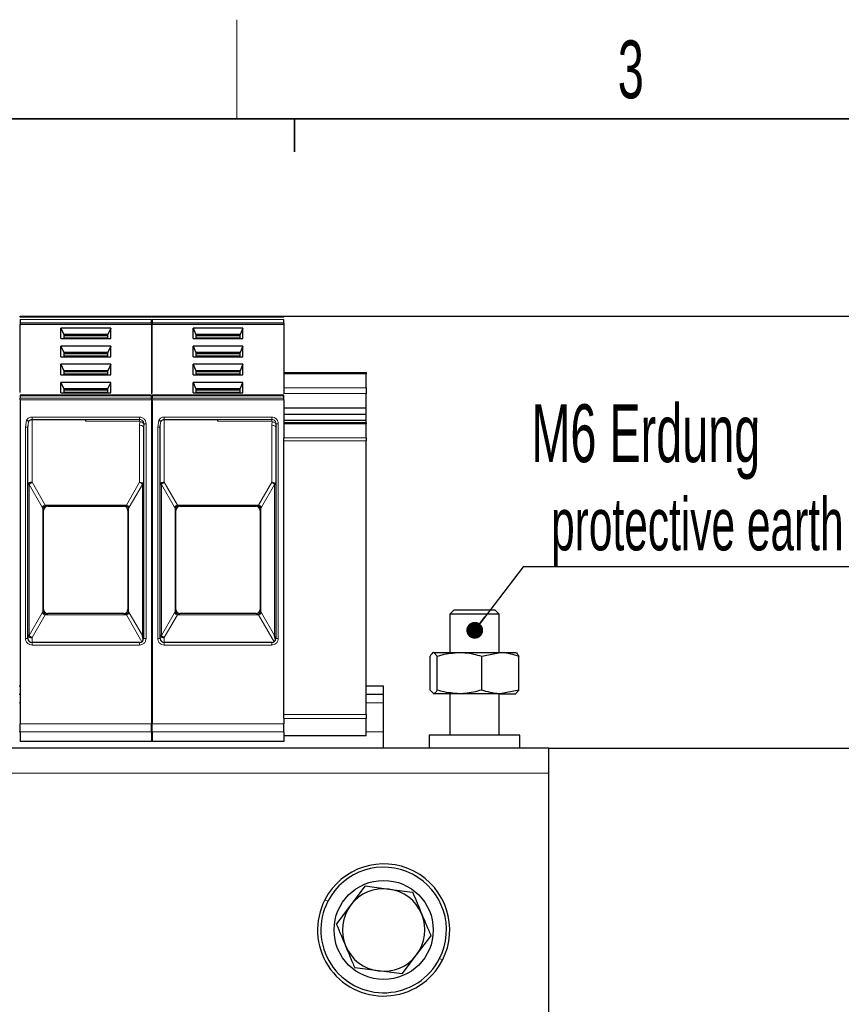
# Model space of a CAD drawing. Header units: millimetres. Extents: x 5 to 418, y 2 to 292.
# Tile 14 of 39: x 108 to 158, y 229 to 288. Entities that reach past the tile are written whole.
import ezdxf

# ---------------------------------------------------------------- set-up
doc = ezdxf.new("R2010")
doc.units = ezdxf.units.MM
doc.layers.add('SLD-0', color=7, linetype='Continuous')
doc.styles.add('SLDTEXTSTYLE0', font='TXT', dxfattribs={"width": 0.605})
doc.dimstyles.new('SLDDIMSTYLE0', dxfattribs={"dimtxt": 3.5, "dimasz": 3.302, "dimexe": 0, "dimexo": 0.0625, "dimgap": 0.875, "dimtad": 1, "dimlfac": 2, "dimrnd": 1e-09, "dimzin": 12, "dimdsep": 46, "dimtxsty": 'SLDTEXTSTYLE0', "dimsah": 1, "dimcen": 0.09, "dimadec": 0, "dimazin": 3, "dimtfac": 1, "dimtofl": 0, "dimtmove": 0, "dimatfit": 3, "dimfxl": 1, "dimfrac": 2, "dimtolj": 1, "dimtzin": 12, "dimarcsym": 0})

# ---------------------------------------------------------------- blocks, each defined once
blk = doc.blocks.new('_D')
at = {"layer": 'SLD-0'}
for p, q in [((124.344, 270.543), (172.514, 270.543)), ((171.514, 270.543), (171.514, 161.193)), ((155.144, 161.193), (172.514, 161.193))]:
    blk.add_line(p, q, dxfattribs=at)
for points in [[(171.514, 270.543), (171.006, 267.241), (172.022, 267.241)], [(171.514, 161.193), (172.022, 164.495), (171.006, 164.495)]]:
    blk.add_solid(points, dxfattribs=at)
at = {"layer": 'SLD-0', "insert": (167.002, 209.852), "char_height": 3.5, "attachment_point": 1, "rotation": 90, "style": 'SLDTEXTSTYLE0'}
blk.add_mtext('218,7', dxfattribs=at)
blk = doc.blocks.new('_D_1')
at = {"layer": 'SLD-0'}
for p, q in [((140.394, 244.393), (164.062, 244.393)), ((163.062, 161.193), (163.062, 244.393)), ((155.144, 161.193), (164.062, 161.193))]:
    blk.add_line(p, q, dxfattribs=at)
for points in [[(163.062, 244.393), (162.554, 241.091), (163.57, 241.091)], [(163.062, 161.193), (163.57, 164.495), (162.554, 164.495)]]:
    blk.add_solid(points, dxfattribs=at)
at = {"layer": 'SLD-0', "insert": (158.55, 196.777), "char_height": 3.5, "attachment_point": 1, "rotation": 90, "style": 'SLDTEXTSTYLE0'}
blk.add_mtext('166,4', dxfattribs=at)
blk = doc.blocks.new('SW_NOTE_0_15')
at = {"layer": 'SLD-0', "color": 0}
blk.add_line((30.234, 0), (0, 0), dxfattribs=at)
at = {"layer": 'SLD-0', "color": 0, "attachment_point": 1, "style": 'SLDTEXTSTYLE0'}
for s, insert, char_height in [('M6 Erdung', (0.498, 9.843), 3.5), ('protective earth', (1.688, 4.178), 3.175)]:
    blk.add_mtext(s, dxfattribs=dict(at, insert=insert, char_height=char_height))
blk = doc.blocks.new('_Dot')
at = {"color": 0, "linetype": 'ByBlock', "lineweight": -2}
blk.add_line((-0.5, 0), (-1, 0), dxfattribs=at)
at = {"color": 0, "linetype": 'ByBlock', "const_width": 0.5}
blk.add_lwpolyline([(-0.25, 0, 1), (0.25, 0, 1)], format="xyb", close=True, dxfattribs=at)

msp = doc.modelspace()

# ---------------------------------------------------------------- linework, layer by layer
at = {"color": 7, "linetype": 'Continuous', "lineweight": 25}
for p, q in [((108.3944, 270.5428), (116.3444, 270.5428)), ((108.3944, 270.1464), (108.3944, 270.0757)), ((108.3944, 270.0757), (116.3444, 270.0757)), ((108.3944, 265.9293), (108.3944, 270.0757)), ((116.3444, 270.1464), (116.3444, 270.0757)), ((116.3444, 270.0757), (116.3444, 265.854)), ((116.3944, 270.5428), (124.3444, 270.5428)), ((116.3944, 270.1464), (116.3944, 270.0757)), ((116.3944, 270.0757), (124.3444, 270.0757)), ((116.3944, 265.937), (116.3944, 270.0757)), ((124.3444, 270.1464), (124.3444, 270.0757)), ((124.3444, 270.0757), (124.3444, 265.854)), ((113.8817, 269.8281), (110.857, 269.8281)), ((110.857, 269.1919), (110.857, 269.8281)), ((110.857, 269.8281), (111.0319, 269.4393)), ((111.0319, 269.4393), (111.0319, 269.1919)), ((113.7069, 269.4393), (111.0319, 269.4393)), ((113.8817, 269.8281), (113.7069, 269.4393)), ((113.7069, 269.1919), (113.7069, 269.4393)), ((113.8817, 269.1919), (113.8817, 269.8281)), ((121.8817, 269.8281), (118.857, 269.8281)), ((118.857, 269.1919), (118.857, 269.8281)), ((118.857, 269.8281), (119.0319, 269.4393)), ((119.0319, 269.4393), (119.0319, 269.1919)), ((121.7069, 269.4393), (119.0319, 269.4393)), ((121.8817, 269.8281), (121.7069, 269.4393)), ((121.7069, 269.1919), (121.7069, 269.4393)), ((121.8817, 269.1919), (121.8817, 269.8281)), ((110.857, 269.1919), (113.8817, 269.1919)), ((113.7069, 269.3686), (111.0319, 269.3686)), ((118.857, 269.1919), (121.8817, 269.1919)), ((121.7069, 269.3686), (119.0319, 269.3686)), ((113.8817, 268.7321), (110.857, 268.7321)), ((110.857, 268.0959), (110.857, 268.7321)), ((110.857, 268.7321), (111.0319, 268.3433)), ((111.0319, 268.3433), (111.0319, 268.0959)), ((113.7069, 268.3433), (111.0319, 268.3433)), ((113.7069, 268.2726), (111.0319, 268.2726)), ((113.8817, 268.7321), (113.7069, 268.3433)), ((113.7069, 268.0959), (113.7069, 268.3433)), ((113.8817, 268.0959), (113.8817, 268.7321)), ((121.8817, 268.7321), (118.857, 268.7321)), ((118.857, 268.0959), (118.857, 268.7321)), ((118.857, 268.7321), (119.0319, 268.3433)), ((119.0319, 268.3433), (119.0319, 268.0959)), ((121.7069, 268.3433), (119.0319, 268.3433)), ((121.7069, 268.2726), (119.0319, 268.2726)), ((121.8817, 268.7321), (121.7069, 268.3433)), ((121.7069, 268.0959), (121.7069, 268.3433)), ((121.8817, 268.0959), (121.8817, 268.7321)), ((110.857, 268.0959), (113.8817, 268.0959)), ((118.857, 268.0959), (121.8817, 268.0959)), ((113.8817, 267.6361), (110.857, 267.6361)), ((110.857, 266.9999), (110.857, 267.6361)), ((110.857, 267.6361), (111.0319, 267.2473)), ((111.0319, 267.2473), (111.0319, 266.9999)), ((113.7069, 267.2473), (111.0319, 267.2473)), ((113.7069, 267.1766), (111.0319, 267.1766)), ((113.8817, 267.6361), (113.7069, 267.2473)), ((113.7069, 266.9999), (113.7069, 267.2473)), ((113.8817, 266.9999), (113.8817, 267.6361)), ((121.8817, 267.6361), (118.857, 267.6361)), ((118.857, 266.9999), (118.857, 267.6361)), ((118.857, 267.6361), (119.0319, 267.2473)), ((119.0319, 267.2473), (119.0319, 266.9999)), ((121.7069, 267.2473), (119.0319, 267.2473)), ((121.7069, 267.1766), (119.0319, 267.1766)), ((121.8817, 267.6361), (121.7069, 267.2473)), ((121.7069, 266.9999), (121.7069, 267.2473)), ((121.8817, 266.9999), (121.8817, 267.6361)), ((124.3444, 267.1428), (129.3444, 267.1428)), ((129.3444, 267.1428), (129.3444, 267.0695)), ((129.3444, 266.2195), (129.3444, 267.0695)), ((110.857, 266.9999), (113.8817, 266.9999)), ((113.8817, 266.5401), (110.857, 266.5401)), ((110.857, 265.9039), (110.857, 266.5401)), ((110.857, 266.5401), (111.0319, 266.1513)), ((113.7069, 266.1513), (113.8817, 266.5401)), ((113.8817, 265.9039), (113.8817, 266.5401)), ((118.857, 266.9999), (121.8817, 266.9999)), ((121.8817, 266.5401), (118.857, 266.5401)), ((118.857, 265.9039), (118.857, 266.5401)), ((118.857, 266.5401), (119.0319, 266.1513)), ((121.7069, 266.1513), (121.8817, 266.5401)), ((121.8817, 265.9039), (121.8817, 266.5401)), ((110.857, 265.9039), (113.8817, 265.9039)), ((111.0319, 266.1513), (111.0319, 265.9039)), ((113.7069, 266.1513), (111.0319, 266.1513)), ((113.7069, 266.0805), (111.0319, 266.0805)), ((113.7069, 265.9039), (113.7069, 266.1513)), ((118.857, 265.9039), (121.8817, 265.9039)), ((119.0319, 266.1513), (119.0319, 265.9039)), ((121.7069, 266.1513), (119.0319, 266.1513)), ((121.7069, 266.0805), (119.0319, 266.0805)), ((121.7069, 265.9039), (121.7069, 266.1513)), ((129.3444, 266.2195), (129.3444, 265.866)), ((129.3444, 264.9821), (129.3444, 265.866)), ((116.3463, 265.7709), (108.3924, 265.7709)), ((108.3944, 265.727), (108.3944, 265.5867)), ((108.3944, 265.4806), (108.3944, 245.8735)), ((116.3444, 265.5867), (116.3444, 265.727)), ((116.3444, 265.4806), (116.3444, 245.8735)), ((124.3463, 265.7709), (116.3924, 265.7709)), ((116.3944, 265.727), (116.3944, 265.5867)), ((116.3944, 265.4806), (116.3944, 245.8735)), ((124.3444, 265.5867), (124.3444, 265.727)), ((124.3444, 265.4806), (124.3444, 263.1775)), ((129.3444, 264.9821), (124.3444, 264.9821)), ((129.3444, 264.5932), (129.3444, 264.9821)), ((109.1194, 264.2928), (112.3694, 264.2928)), ((117.1194, 264.2928), (120.3694, 264.2928)), ((129.3444, 264.5932), (124.3444, 264.5932)), ((129.3444, 264.2396), (124.3444, 264.2396)), ((129.3444, 264.1007), (124.3444, 264.1007)), ((129.3444, 264.2396), (129.3444, 264.5932)), ((129.3444, 264.1007), (129.3444, 264.2396)), ((129.3444, 264.1007), (129.3444, 264.0275)), ((108.8669, 263.823), (108.8717, 263.9252)), ((108.8694, 263.8254), (108.8789, 263.9245)), ((108.8694, 251.0428), (108.8694, 263.8254)), ((115.8518, 263.8715), (115.8658, 263.8715)), ((115.8769, 264.0428), (115.8694, 263.8255)), ((115.8694, 263.8255), (115.8694, 251.0428)), ((116.8669, 263.823), (116.8717, 263.9252)), ((116.8694, 263.8254), (116.8789, 263.9245)), ((116.8694, 251.0428), (116.8694, 263.8254)), ((123.8518, 263.8715), (123.8658, 263.8715)), ((123.8769, 264.0428), (123.8694, 263.8255)), ((123.8694, 263.8255), (123.8694, 251.0428)), ((129.3444, 263.1775), (129.3444, 264.0275)), ((124.3444, 263.0007), (124.3444, 263.1775)), ((124.3444, 246.4399), (124.3444, 263.0007)), ((129.3444, 263.1775), (129.3444, 263.0007)), ((129.3444, 246.4399), (129.3444, 263.0007)), ((109.8194, 252.792), (109.8194, 258.7935)), ((109.8194, 258.7935), (109.8194, 258.7928)), ((110.0694, 259.0428), (114.6694, 259.0428)), ((114.9194, 258.7935), (114.9194, 252.792)), ((114.9194, 258.7935), (114.9194, 258.7928)), ((117.8194, 252.792), (117.8194, 258.7935)), ((117.8194, 258.7935), (117.8194, 258.7928)), ((118.0694, 259.0428), (122.6694, 259.0428)), ((122.9194, 258.7935), (122.9194, 252.792)), ((122.9194, 258.7935), (122.9194, 258.7928)), ((109.8194, 252.7928), (109.8194, 252.792)), ((114.9194, 252.7928), (114.9194, 252.792)), ((117.8194, 252.7928), (117.8194, 252.792)), ((122.9194, 252.7928), (122.9194, 252.792)), ((134.6444, 252.7578), (134.3944, 252.5078)), ((137.1444, 252.7578), (134.6444, 252.7578)), ((137.3944, 252.5078), (137.1444, 252.7578)), ((114.6694, 252.5428), (110.0694, 252.5428)), ((122.6694, 252.5428), (118.0694, 252.5428)), ((134.3944, 252.5078), (134.3944, 250.1928)), ((137.3944, 252.5078), (134.3944, 252.5078)), ((137.3944, 250.1928), (137.3944, 252.5078)), ((115.8506, 250.9477), (115.7961, 251.218)), ((123.8506, 250.9477), (123.7961, 251.218)), ((115.6194, 250.7928), (109.1194, 250.7928)), ((123.6194, 250.7928), (117.1194, 250.7928)), ((133.2064, 247.9161), (133.2064, 249.9695)), ((133.6386, 249.9695), (133.4225, 250.1928)), ((133.4225, 250.1928), (134.9826, 250.1928)), ((133.6386, 247.9161), (133.6386, 249.9695)), ((134.9826, 250.1928), (137.4544, 250.1928)), ((136.3265, 249.9695), (137.4544, 250.1928)), ((136.3265, 247.9161), (136.3265, 249.9695)), ((137.4544, 250.1928), (138.3939, 250.1928)), ((138.5823, 247.9161), (138.5823, 249.9695)), ((108.3944, 248.1428), (108.3444, 248.1428)), ((116.3944, 248.1428), (116.3444, 248.1428)), ((130.3944, 248.1428), (129.3444, 248.1428)), ((130.3944, 247.6428), (130.3944, 248.1428)), ((108.3944, 247.6428), (108.3444, 247.6428)), ((116.3944, 247.6428), (116.3444, 247.6428)), ((130.3944, 247.6428), (129.3444, 247.6428)), ((130.3944, 247.1428), (130.3944, 247.6428)), ((133.2064, 247.9161), (133.4225, 247.6928)), ((134.9826, 247.6928), (133.4225, 247.6928)), ((134.3944, 247.6928), (134.3944, 245.1928)), ((137.4544, 247.6928), (134.9826, 247.6928)), ((137.3944, 245.1928), (137.3944, 247.6928)), ((138.5823, 247.9161), (137.4544, 247.6928)), ((137.4544, 247.6928), (138.3939, 247.6928)), ((138.5823, 247.9161), (138.3662, 247.6928)), ((130.3944, 245.3928), (130.3944, 247.1428)), ((124.3444, 246.2234), (124.3444, 246.4399)), ((124.3444, 246.2234), (124.3444, 245.8735)), ((129.3444, 246.4399), (129.3444, 246.1984)), ((129.3444, 245.1513), (129.3444, 246.1984)), ((108.3944, 245.3811), (108.3944, 244.7928)), ((116.3444, 245.3811), (116.3444, 244.7928)), ((116.3944, 245.3811), (116.3944, 244.7928)), ((124.3444, 245.3811), (124.3444, 244.7928)), ((129.3444, 245.1428), (124.3444, 245.1428)), ((129.3444, 245.1513), (129.3444, 245.1428)), ((130.3944, 244.3928), (130.3944, 245.3928)), ((133.1444, 245.1928), (133.1444, 244.3928)), ((138.6444, 245.1928), (133.1444, 245.1928)), ((138.6444, 244.3928), (138.6444, 245.1928)), ((140.3944, 244.3928), (60.3944, 244.3928)), ((116.3444, 244.7928), (108.3944, 244.7928)), ((124.3444, 244.7928), (116.3944, 244.7928)), ((140.3944, 242.8928), (140.3944, 244.3928)), ((140.3944, 228.3928), (140.3944, 242.8928)), ((129.2785, 236.0551), (128.4046, 234.9063)), ((129.2785, 236.0551), (130.7103, 235.8727)), ((130.7103, 235.8727), (132.1421, 235.6903)), ((128.4046, 234.9063), (127.5307, 233.7576)), ((132.3841, 231.8792), (133.258, 233.028)), ((131.5102, 230.7304), (132.3841, 231.8792)), ((130.0784, 230.9128), (128.6466, 231.0952)), ((131.5102, 230.7304), (130.0784, 230.9128))]:
    msp.add_line(p, q, dxfattribs=at)
at = {"color": 7, "linetype": 'Continuous', "lineweight": 18}
for p, q in [((108.3944, 270.4988), (116.3444, 270.4988)), ((116.3444, 270.3585), (108.3944, 270.3585)), ((108.3944, 270.1464), (116.3444, 270.1464)), ((116.3944, 270.4988), (124.3444, 270.4988)), ((124.3444, 270.3585), (116.3944, 270.3585)), ((116.3944, 270.1464), (124.3444, 270.1464)), ((113.7069, 269.2449), (111.0319, 269.2449)), ((121.7069, 269.2449), (119.0319, 269.2449)), ((113.7069, 268.1488), (111.0319, 268.1488)), ((121.7069, 268.1488), (119.0319, 268.1488)), ((113.7069, 267.0528), (111.0319, 267.0528)), ((121.7069, 267.0528), (119.0319, 267.0528)), ((129.3444, 267.0695), (124.3444, 267.0695)), ((113.7069, 265.9568), (111.0319, 265.9568)), ((121.7069, 265.9568), (119.0319, 265.9568)), ((124.3444, 266.2195), (129.3444, 266.2195)), ((129.3444, 265.866), (124.3444, 265.866)), ((116.3444, 265.727), (108.3944, 265.727)), ((116.3444, 265.5867), (108.3944, 265.5867)), ((116.3444, 265.4806), (108.3944, 265.4806)), ((124.3444, 265.727), (116.3944, 265.727)), ((124.3444, 265.5867), (116.3944, 265.5867)), ((124.3444, 265.4806), (116.3944, 265.4806)), ((108.7194, 263.8255), (108.7838, 264.2605)), ((108.8789, 263.9245), (108.9054, 264.2007)), ((109.1194, 264.4428), (112.3694, 264.4428)), ((109.1194, 264.4428), (109.1194, 264.2928)), ((109.1194, 264.2928), (109.1194, 260.4926)), ((112.3694, 264.4428), (115.6194, 264.4428)), ((112.3694, 264.3022), (115.6194, 264.3023)), ((115.6194, 264.1931), (112.3694, 264.1931)), ((115.6395, 264.1678), (115.6194, 263.9505)), ((116.7194, 263.8255), (116.7838, 264.2605)), ((116.8789, 263.9245), (116.9054, 264.2007)), ((117.1194, 264.4428), (120.3694, 264.4428)), ((117.1194, 264.4428), (117.1194, 264.2928)), ((117.1194, 264.2928), (117.1194, 260.4926)), ((120.3694, 264.4428), (123.6194, 264.4428)), ((120.3694, 264.3022), (123.6194, 264.3023)), ((123.6194, 264.1931), (120.3694, 264.1931)), ((123.6395, 264.1678), (123.6194, 263.9505)), ((108.7194, 251.0428), (108.7194, 263.8255)), ((115.6194, 260.4926), (115.6194, 263.9505)), ((116.0194, 264.0428), (115.8769, 264.0428)), ((116.0194, 264.0428), (116.0194, 251.0428)), ((116.7194, 251.0428), (116.7194, 263.8255)), ((123.6194, 260.4926), (123.6194, 263.9505)), ((124.0194, 264.0428), (123.8769, 264.0428)), ((124.0194, 264.0428), (124.0194, 251.0428)), ((129.3444, 264.0275), (124.3444, 264.0275)), ((124.3444, 263.1775), (129.3444, 263.1775)), ((129.3444, 263.0007), (124.3444, 263.0007)), ((109.1194, 260.4926), (109.9131, 259.1178)), ((115.6194, 260.4926), (114.8256, 259.1178)), ((117.1194, 260.4926), (117.9131, 259.1178)), ((123.6194, 260.4926), (122.8256, 259.1178)), ((108.9426, 260.3676), (108.9426, 251.218)), ((109.7363, 258.9928), (108.9426, 260.3676)), ((115.0024, 258.9928), (115.7961, 260.3676)), ((115.7961, 260.3676), (115.8694, 260.3676)), ((115.7961, 251.218), (115.7961, 260.3676)), ((116.9426, 260.3676), (116.9426, 251.218)), ((117.7363, 258.9928), (116.9426, 260.3676)), ((123.0024, 258.9928), (123.7961, 260.3676)), ((123.7961, 260.3676), (123.8694, 260.3676)), ((123.7961, 251.218), (123.7961, 260.3676)), ((109.7363, 258.9928), (109.7754, 258.9367)), ((109.7754, 258.9367), (109.7754, 252.6488)), ((114.8256, 259.1178), (109.9131, 259.1178)), ((109.9131, 259.1178), (109.9522, 259.0968)), ((110.0694, 259.0431), (110.0694, 259.0428)), ((114.6694, 259.0428), (114.6694, 259.0431)), ((114.7865, 259.0968), (114.8256, 259.1178)), ((114.9633, 258.9367), (115.0024, 258.9928)), ((114.9633, 252.6488), (114.9633, 258.9367)), ((117.7363, 258.9928), (117.7754, 258.9367)), ((117.7754, 258.9367), (117.7754, 252.6488)), ((122.8256, 259.1178), (117.9131, 259.1178)), ((117.9131, 259.1178), (117.9522, 259.0968)), ((118.0694, 259.0431), (118.0694, 259.0428)), ((122.6694, 259.0428), (122.6694, 259.0431)), ((122.7865, 259.0968), (122.8256, 259.1178)), ((122.9633, 258.9367), (123.0024, 258.9928)), ((122.9633, 252.6488), (122.9633, 258.9367)), ((108.9426, 251.218), (109.7363, 252.5928)), ((109.9131, 252.4678), (109.1194, 251.093)), ((109.7754, 252.6488), (109.7363, 252.5928)), ((109.9522, 252.4888), (109.9131, 252.4678)), ((109.9131, 252.4678), (114.8256, 252.4678)), ((110.0694, 252.5428), (110.0694, 252.5425)), ((114.6694, 252.5425), (114.6694, 252.5428)), ((114.8256, 252.4678), (114.7865, 252.4888)), ((114.8256, 252.4678), (115.7655, 250.8399)), ((115.0024, 252.5928), (114.9633, 252.6488)), ((115.0024, 252.5928), (115.7961, 251.218)), ((116.9426, 251.218), (117.7363, 252.5928)), ((117.9131, 252.4678), (117.1194, 251.093)), ((117.7754, 252.6488), (117.7363, 252.5928)), ((117.9522, 252.4888), (117.9131, 252.4678)), ((117.9131, 252.4678), (122.8256, 252.4678)), ((118.0694, 252.5428), (118.0694, 252.5425)), ((122.6694, 252.5425), (122.6694, 252.5428)), ((122.8256, 252.4678), (122.7865, 252.4888)), ((122.8256, 252.4678), (123.7655, 250.8399)), ((123.0024, 252.5928), (122.9633, 252.6488)), ((123.0024, 252.5928), (123.7961, 251.218)), ((108.7194, 251.0428), (108.8694, 251.0428)), ((109.1194, 251.093), (109.1194, 250.7928)), ((116.0194, 251.0428), (115.8694, 251.0428)), ((116.7194, 251.0428), (116.8694, 251.0428)), ((117.1194, 251.093), (117.1194, 250.7928)), ((124.0194, 251.0428), (123.8694, 251.0428)), ((109.1194, 250.6428), (109.1194, 250.7928)), ((112.3694, 250.6428), (109.1194, 250.6428)), ((115.6194, 250.6428), (112.3694, 250.6428)), ((115.6194, 250.6428), (115.6194, 250.7928)), ((117.1194, 250.6428), (117.1194, 250.7928)), ((120.3694, 250.6428), (117.1194, 250.6428)), ((123.6194, 250.6428), (120.3694, 250.6428)), ((123.6194, 250.6428), (123.6194, 250.7928)), ((108.3944, 247.1428), (108.3444, 247.1428)), ((116.3944, 247.1428), (116.3444, 247.1428)), ((130.3944, 247.1428), (129.3444, 247.1428)), ((124.3444, 246.4399), (129.3444, 246.4399)), ((129.3444, 246.1984), (124.3444, 246.1984)), ((108.3944, 245.8735), (116.3444, 245.8735)), ((116.3944, 245.8735), (124.3444, 245.8735)), ((108.3944, 245.3928), (108.3444, 245.3928)), ((108.3944, 245.3811), (116.3444, 245.3811)), ((116.3944, 245.3928), (116.3444, 245.3928)), ((116.3944, 245.3811), (124.3444, 245.3811)), ((124.3444, 245.1513), (129.3444, 245.1513)), ((130.3944, 245.3928), (129.3444, 245.3928)), ((140.3944, 242.8928), (60.3944, 242.8928)), ((127.0141, 235.1288), (126.8362, 235.2202)), ((133.7746, 231.6567), (133.9525, 231.5653))]:
    msp.add_line(p, q, dxfattribs=at)
at = {"color": 7, "linetype": 'Continuous', "lineweight": 18, "flags": 128}
for points in [[(115.6194, 264.4428), (115.6194, 264.4201), (115.6194, 264.398), (115.6194, 264.3769), (115.6194, 264.3573), (115.6194, 264.3397), (115.6194, 264.3244), (115.6194, 264.3118), (115.6194, 264.3023)], [(123.6194, 264.4428), (123.6194, 264.4201), (123.6194, 264.398), (123.6194, 264.3769), (123.6194, 264.3573), (123.6194, 264.3397), (123.6194, 264.3244), (123.6194, 264.3118), (123.6194, 264.3023)], [(115.6194, 263.9505), (115.6681, 263.9481), (115.715, 263.941), (115.7582, 263.9295), (115.7961, 263.9139), (115.8272, 263.895), (115.8503, 263.8734), (115.8645, 263.8499), (115.8694, 263.8255)], [(123.6194, 263.9505), (123.6681, 263.9481), (123.715, 263.941), (123.7582, 263.9295), (123.7961, 263.9139), (123.8272, 263.895), (123.8503, 263.8734), (123.8645, 263.8499), (123.8694, 263.8255)]]:
    msp.add_lwpolyline(points, dxfattribs=at)
at = {"color": 7, "linetype": 'Continuous', "lineweight": 25}
msp.add_circle((130.3944, 233.3928), 3, dxfattribs=at)
for centre, radius, start, end in [((109.1194, 264.0428), 0.25, 90, 119.659658), ((117.1194, 264.0428), 0.25, 90, 119.659658), ((110.0694, 258.7928), 0.25, 90, 180), ((114.6694, 258.7928), 0.25, 360, 90), ((118.0694, 258.7928), 0.25, 90, 180), ((122.6694, 258.7928), 0.25, 360, 90), ((110.0694, 252.7928), 0.25, 180, 270), ((114.6694, 252.7928), 0.25, 270, 0), ((118.0694, 252.7928), 0.25, 180, 270), ((122.6694, 252.7928), 0.25, 270, 0), ((109.1194, 251.0428), 0.25, 180, 270), ((115.6194, 251.0428), 0.25, 270, 0), ((117.1194, 251.0428), 0.25, 180, 270), ((123.6194, 251.0428), 0.25, 270, 0), ((130.3944, 233.3928), 4, 332.815306, 152.815306), ((130.3944, 233.3928), 3.8, 332.815306, 152.815306), ((130.3944, 233.3928), 2.5, 82.740419, 142.740419), ((130.3944, 233.3928), 2.5, 22.740419, 82.740419), ((130.3944, 233.3928), 4, 152.815306, 332.815306), ((130.3944, 233.3928), 3.8, 152.815306, 332.815306), ((130.3944, 233.3928), 2.5, 142.740419, 202.740419), ((130.3944, 233.3928), 2.5, 322.740419, 22.740419), ((130.3944, 233.3928), 2.5, 202.740419, 262.740419), ((130.3944, 233.3928), 2.5, 262.740419, 322.740419)]:
    msp.add_arc(centre, radius, start, end, dxfattribs=at)
at = {"color": 7, "linetype": 'Continuous', "lineweight": 18}
for centre, radius, start, end in [((110.1104, 258.6513), 0.5065, 112.922379, 137.606396), ((110.0691, 258.7933), 0.2498, 89.946342, 179.946241), ((114.6283, 258.6513), 0.5065, 42.393604, 67.077616), ((118.1104, 258.6513), 0.5065, 112.922379, 137.606396), ((118.0691, 258.7933), 0.2498, 89.946342, 179.946241), ((122.6283, 258.6513), 0.5065, 42.393604, 67.077616), ((114.6696, 252.7923), 0.2498, 269.946342, 359.946241), ((122.6696, 252.7923), 0.2498, 269.946342, 359.946241), ((110.1104, 252.9342), 0.5065, 222.393227, 247.077659), ((114.6283, 252.9342), 0.5065, 292.92238, 317.606396), ((118.1104, 252.9342), 0.5065, 222.393227, 247.077659), ((122.6283, 252.9342), 0.5065, 292.92238, 317.606396)]:
    msp.add_arc(centre, radius, start, end, dxfattribs=at)
at = {"color": 7, "linetype": 'Continuous', "lineweight": 25}
for points in [[(108.3944, 270.4988), (108.3944, 270.5054), (108.3944, 270.5185), (108.3944, 270.5321), (108.3944, 270.5411), (108.3944, 270.5422), (108.3944, 270.5428)], [(108.3944, 270.3585), (108.3944, 270.3431), (108.3944, 270.3121), (108.3944, 270.2525), (108.3944, 270.1929), (108.3944, 270.1619), (108.3944, 270.1464)], [(116.3444, 270.4988), (116.3444, 270.5054), (116.3444, 270.5185), (116.3444, 270.5321), (116.3444, 270.5411), (116.3444, 270.5422), (116.3444, 270.5428)], [(116.3444, 270.1464), (116.3444, 270.1619), (116.3444, 270.1929), (116.3444, 270.2525), (116.3444, 270.3121), (116.3444, 270.3431), (116.3444, 270.3585)], [(116.3944, 270.4988), (116.3944, 270.5054), (116.3944, 270.5185), (116.3944, 270.5321), (116.3944, 270.5411), (116.3944, 270.5422), (116.3944, 270.5428)], [(116.3944, 270.3585), (116.3944, 270.3431), (116.3944, 270.3121), (116.3944, 270.2525), (116.3944, 270.1929), (116.3944, 270.1619), (116.3944, 270.1464)], [(124.3444, 270.4988), (124.3444, 270.5054), (124.3444, 270.5185), (124.3444, 270.5321), (124.3444, 270.5411), (124.3444, 270.5422), (124.3444, 270.5428)], [(124.3444, 270.1464), (124.3444, 270.1619), (124.3444, 270.1929), (124.3444, 270.2525), (124.3444, 270.3121), (124.3444, 270.3431), (124.3444, 270.3585)], [(108.3944, 265.7709), (108.3944, 265.7689), (108.3944, 265.7648), (108.3944, 265.7396), (108.3944, 265.727)], [(108.3944, 265.4806), (108.3944, 265.4905), (108.3944, 265.5101), (108.3944, 265.5384), (108.3944, 265.5647), (108.3944, 265.5794), (108.3944, 265.5867)], [(116.3444, 265.727), (116.3444, 265.7396), (116.3444, 265.7648), (116.3444, 265.7689), (116.3444, 265.7709)], [(116.3444, 265.4806), (116.3444, 265.4905), (116.3444, 265.5101), (116.3444, 265.5384), (116.3444, 265.5647), (116.3444, 265.5794), (116.3444, 265.5867)], [(116.3944, 265.7709), (116.3944, 265.7689), (116.3944, 265.7648), (116.3944, 265.7396), (116.3944, 265.727)], [(116.3944, 265.4806), (116.3944, 265.4905), (116.3944, 265.5101), (116.3944, 265.5384), (116.3944, 265.5647), (116.3944, 265.5794), (116.3944, 265.5867)], [(124.3444, 265.727), (124.3444, 265.7396), (124.3444, 265.7648), (124.3444, 265.7689), (124.3444, 265.7709)], [(124.3444, 265.4806), (124.3444, 265.4905), (124.3444, 265.5101), (124.3444, 265.5384), (124.3444, 265.5647), (124.3444, 265.5794), (124.3444, 265.5867)], [(112.3694, 264.1931), (112.3694, 264.2169), (112.3694, 264.2645), (112.3694, 264.2897), (112.3694, 264.3022)], [(120.3694, 264.1931), (120.3694, 264.2169), (120.3694, 264.2645), (120.3694, 264.2897), (120.3694, 264.3022)], [(108.8694, 260.3677), (108.8703, 260.3677), (108.8722, 260.3677), (108.8872, 260.3677), (108.9099, 260.3676), (108.9317, 260.3676), (108.9426, 260.3676)], [(116.8694, 260.3677), (116.8703, 260.3677), (116.8722, 260.3677), (116.8872, 260.3677), (116.9099, 260.3676), (116.9317, 260.3676), (116.9426, 260.3676)], [(109.1194, 251.093), (109.1024, 251.1009), (109.0684, 251.1169), (109.0202, 251.1478), (108.9764, 251.1819), (108.9539, 251.206), (108.9426, 251.218)], [(117.1194, 251.093), (117.1024, 251.1009), (117.0684, 251.1169), (117.0202, 251.1478), (116.9764, 251.1819), (116.9539, 251.206), (116.9426, 251.218)], [(108.3944, 245.3811), (108.3944, 245.3971), (108.3944, 245.4289), (108.3944, 245.5463), (108.3944, 245.6988), (108.3944, 245.8153), (108.3944, 245.8735)], [(116.3444, 245.3811), (116.3444, 245.3971), (116.3444, 245.4289), (116.3444, 245.5463), (116.3444, 245.6988), (116.3444, 245.8153), (116.3444, 245.8735)], [(116.3944, 245.3811), (116.3944, 245.3971), (116.3944, 245.4289), (116.3944, 245.5463), (116.3944, 245.6988), (116.3944, 245.8153), (116.3944, 245.8735)], [(124.3444, 245.3811), (124.3444, 245.3971), (124.3444, 245.4289), (124.3444, 245.5463), (124.3444, 245.6988), (124.3444, 245.8153), (124.3444, 245.8735)]]:
    msp.add_open_spline(points, degree=3, dxfattribs=at)
at = {"color": 7, "linetype": 'Continuous', "lineweight": 18}
for points, knots in [([(108.7838, 264.2605), (108.8038, 264.287), (108.8438, 264.3403), (108.9266, 264.3972), (109.0196, 264.436), (109.086, 264.4405), (109.1194, 264.4428)], [0, 0, 0, 0, 0.2492254, 0.4999518, 0.7492335, 1, 1, 1, 1]), ([(115.6194, 264.4428), (115.6697, 264.4374), (115.7473, 264.4291), (115.8405, 264.3793), (115.9041, 264.3277), (115.9559, 264.264), (116.0057, 264.1708), (116.014, 264.0931), (116.0194, 264.0428)], [0, 0, 0, 0, 0.239443, 0.3695074, 0.4999998, 0.6300645, 0.760557, 1, 1, 1, 1]), ([(115.6194, 264.3023), (115.6411, 264.3006), (115.6925, 264.2967), (115.7569, 264.2661), (115.8087, 264.2222), (115.8447, 264.1739), (115.8717, 264.1127), (115.8751, 264.0668), (115.8769, 264.0428)], [0, 0, 0, 0, 0.1603892, 0.3803465, 0.5131189, 0.6607116, 0.8230373, 1, 1, 1, 1]), ([(115.6194, 264.1931), (115.6208, 264.1929), (115.6238, 264.1925), (115.6278, 264.191), (115.6315, 264.1886), (115.6357, 264.1844), (115.6394, 264.1773), (115.6395, 264.1711), (115.6395, 264.1678)], [0, 0, 0, 0, 0.1137136, 0.2239461, 0.3364528, 0.4566627, 0.7103769, 1, 1, 1, 1]), ([(115.6395, 264.1678), (115.6655, 264.1629), (115.7188, 264.1528), (115.7909, 264.1225), (115.8484, 264.0845), (115.8676, 264.0564), (115.8769, 264.0428)], [0, 0, 0, 0, 0.2433247, 0.5000001, 0.7566754, 1, 1, 1, 1]), ([(116.7838, 264.2605), (116.8038, 264.287), (116.8438, 264.3403), (116.9266, 264.3972), (117.0196, 264.436), (117.086, 264.4405), (117.1194, 264.4428)], [0, 0, 0, 0, 0.2492254, 0.4999518, 0.7492335, 1, 1, 1, 1]), ([(123.6194, 264.4428), (123.6697, 264.4374), (123.7473, 264.4291), (123.8405, 264.3793), (123.9041, 264.3277), (123.9559, 264.264), (124.0057, 264.1708), (124.014, 264.0931), (124.0194, 264.0428)], [0, 0, 0, 0, 0.239443, 0.3695074, 0.4999998, 0.6300645, 0.760557, 1, 1, 1, 1]), ([(123.6194, 264.3023), (123.6411, 264.3006), (123.6925, 264.2967), (123.7569, 264.2661), (123.8087, 264.2222), (123.8447, 264.1739), (123.8717, 264.1127), (123.8751, 264.0668), (123.8769, 264.0428)], [0, 0, 0, 0, 0.1603892, 0.3803465, 0.5131189, 0.6607116, 0.8230373, 1, 1, 1, 1]), ([(123.6194, 264.1931), (123.6208, 264.1929), (123.6238, 264.1925), (123.6278, 264.191), (123.6315, 264.1886), (123.6357, 264.1844), (123.6394, 264.1773), (123.6395, 264.1711), (123.6395, 264.1678)], [0, 0, 0, 0, 0.1137136, 0.2239461, 0.3364528, 0.4566627, 0.7103769, 1, 1, 1, 1]), ([(123.6395, 264.1678), (123.6655, 264.1629), (123.7188, 264.1528), (123.7909, 264.1225), (123.8484, 264.0845), (123.8676, 264.0564), (123.8769, 264.0428)], [0, 0, 0, 0, 0.2433247, 0.5000001, 0.7566754, 1, 1, 1, 1]), ([(109.7754, 258.9367), (109.7858, 258.9523), (109.8069, 258.984), (109.8506, 259.0287), (109.9, 259.0683), (109.935, 259.0874), (109.9522, 259.0968)], [0, 0, 0, 0, 0.2460807, 0.5, 0.7539193, 1, 1, 1, 1]), ([(109.8194, 258.7935), (109.8192, 258.7948), (109.8189, 258.7974), (109.8155, 258.8099), (109.8024, 258.8522), (109.7869, 258.9007), (109.7754, 258.9367)], [0, 0, 0, 0, 0.0804047, 0.1687507, 0.3816896, 1, 1, 1, 1]), ([(109.9522, 259.0968), (109.983, 259.0832), (110.0248, 259.0648), (110.0592, 259.0491), (110.0681, 259.0444), (110.069, 259.0435), (110.0694, 259.0431)], [0, 0, 0, 0, 0.6068166, 0.8244318, 0.9155486, 1, 1, 1, 1]), ([(114.6694, 259.0431), (114.6698, 259.0436), (114.6708, 259.0446), (114.6818, 259.0503), (114.7179, 259.0665), (114.7585, 259.0844), (114.7865, 259.0968)], [0, 0, 0, 0, 0.0932613, 0.1950297, 0.4436103, 1, 1, 1, 1]), ([(114.9633, 258.9367), (114.9523, 258.9532), (114.9302, 258.9861), (114.8852, 259.0313), (114.8364, 259.0697), (114.8028, 259.0879), (114.7865, 259.0968)], [0, 0, 0, 0, 0.2601416, 0.5186855, 0.7674541, 1, 1, 1, 1]), ([(114.9633, 258.9367), (114.9518, 258.9007), (114.9363, 258.8522), (114.9232, 258.8099), (114.9198, 258.7974), (114.9195, 258.7948), (114.9194, 258.7935)], [0, 0, 0, 0, 0.6183097, 0.8312477, 0.919594, 1, 1, 1, 1]), ([(117.7754, 258.9367), (117.7858, 258.9523), (117.8069, 258.984), (117.8506, 259.0287), (117.9, 259.0683), (117.935, 259.0874), (117.9522, 259.0968)], [0, 0, 0, 0, 0.2460807, 0.5, 0.7539193, 1, 1, 1, 1]), ([(117.8194, 258.7935), (117.8192, 258.7948), (117.8189, 258.7974), (117.8155, 258.8099), (117.8024, 258.8522), (117.7869, 258.9007), (117.7754, 258.9367)], [0, 0, 0, 0, 0.0804047, 0.1687507, 0.3816896, 1, 1, 1, 1]), ([(117.9522, 259.0968), (117.983, 259.0832), (118.0248, 259.0648), (118.0592, 259.0491), (118.0681, 259.0444), (118.069, 259.0435), (118.0694, 259.0431)], [0, 0, 0, 0, 0.6068166, 0.8244318, 0.9155486, 1, 1, 1, 1]), ([(122.6694, 259.0431), (122.6698, 259.0436), (122.6708, 259.0446), (122.6818, 259.0503), (122.7179, 259.0665), (122.7585, 259.0844), (122.7865, 259.0968)], [0, 0, 0, 0, 0.0932613, 0.1950297, 0.4436103, 1, 1, 1, 1]), ([(122.9633, 258.9367), (122.9523, 258.9532), (122.9302, 258.9861), (122.8852, 259.0313), (122.8364, 259.0697), (122.8028, 259.0879), (122.7865, 259.0968)], [0, 0, 0, 0, 0.2601416, 0.5186855, 0.7674541, 1, 1, 1, 1]), ([(122.9633, 258.9367), (122.9518, 258.9007), (122.9363, 258.8522), (122.9232, 258.8099), (122.9198, 258.7974), (122.9195, 258.7948), (122.9194, 258.7935)], [0, 0, 0, 0, 0.6183097, 0.8312477, 0.919594, 1, 1, 1, 1]), ([(109.7754, 252.6488), (109.7869, 252.6849), (109.8024, 252.7334), (109.8155, 252.7756), (109.8189, 252.7882), (109.8192, 252.7908), (109.8194, 252.792)], [0, 0, 0, 0, 0.6183097, 0.8312477, 0.919594, 1, 1, 1, 1]), ([(114.9194, 252.792), (114.9195, 252.7908), (114.9198, 252.7882), (114.9232, 252.7756), (114.9363, 252.7333), (114.9518, 252.6849), (114.9633, 252.6488)], [0, 0, 0, 0, 0.0804047, 0.1687507, 0.3816896, 1, 1, 1, 1]), ([(117.7754, 252.6488), (117.7869, 252.6849), (117.8024, 252.7334), (117.8155, 252.7756), (117.8189, 252.7882), (117.8192, 252.7908), (117.8194, 252.792)], [0, 0, 0, 0, 0.6183097, 0.8312477, 0.919594, 1, 1, 1, 1]), ([(122.9194, 252.792), (122.9195, 252.7908), (122.9198, 252.7882), (122.9232, 252.7756), (122.9363, 252.7333), (122.9518, 252.6849), (122.9633, 252.6488)], [0, 0, 0, 0, 0.0804047, 0.1687507, 0.3816896, 1, 1, 1, 1]), ([(109.7754, 252.6488), (109.7865, 252.6323), (109.8085, 252.5995), (109.8535, 252.5543), (109.9023, 252.5159), (109.9359, 252.4976), (109.9522, 252.4888)], [0, 0, 0, 0, 0.2601416, 0.5186855, 0.7674541, 1, 1, 1, 1]), ([(110.0694, 252.5425), (110.069, 252.542), (110.0681, 252.5411), (110.0592, 252.5364), (110.0248, 252.5207), (109.983, 252.5023), (109.9522, 252.4888)], [0, 0, 0, 0, 0.08444373, 0.17556757, 0.39323826, 1, 1, 1, 1]), ([(114.7865, 252.4888), (114.7557, 252.5023), (114.7139, 252.5207), (114.6795, 252.5364), (114.6706, 252.5411), (114.6697, 252.542), (114.6694, 252.5425)], [0, 0, 0, 0, 0.6068166, 0.8244318, 0.9155486, 1, 1, 1, 1]), ([(114.7865, 252.4888), (114.8028, 252.4976), (114.8364, 252.5159), (114.8852, 252.5543), (114.9302, 252.5995), (114.9523, 252.6323), (114.9633, 252.6488)], [0, 0, 0, 0, 0.2325467, 0.4813155, 0.7398589, 1, 1, 1, 1]), ([(117.7754, 252.6488), (117.7865, 252.6323), (117.8085, 252.5995), (117.8535, 252.5543), (117.9023, 252.5159), (117.9359, 252.4976), (117.9522, 252.4888)], [0, 0, 0, 0, 0.2601416, 0.5186855, 0.7674541, 1, 1, 1, 1]), ([(118.0694, 252.5425), (118.069, 252.542), (118.0681, 252.5411), (118.0592, 252.5364), (118.0248, 252.5207), (117.983, 252.5023), (117.9522, 252.4888)], [0, 0, 0, 0, 0.08444373, 0.17556757, 0.39323826, 1, 1, 1, 1]), ([(122.7865, 252.4888), (122.7557, 252.5023), (122.7139, 252.5207), (122.6795, 252.5364), (122.6706, 252.5411), (122.6697, 252.542), (122.6694, 252.5425)], [0, 0, 0, 0, 0.6068166, 0.8244318, 0.9155486, 1, 1, 1, 1]), ([(122.7865, 252.4888), (122.8028, 252.4976), (122.8364, 252.5159), (122.8852, 252.5543), (122.9302, 252.5995), (122.9523, 252.6323), (122.9633, 252.6488)], [0, 0, 0, 0, 0.2325467, 0.4813155, 0.7398589, 1, 1, 1, 1]), ([(109.1194, 250.6428), (109.0691, 250.6481), (108.9914, 250.6564), (108.8982, 250.7062), (108.8346, 250.7579), (108.7828, 250.8215), (108.733, 250.9148), (108.7247, 250.9925), (108.7194, 251.0428)], [0, 0, 0, 0, 0.239443, 0.3695074, 0.4999998, 0.6300645, 0.760557, 1, 1, 1, 1]), ([(116.0194, 251.0428), (116.014, 250.9925), (116.0057, 250.9148), (115.9559, 250.8216), (115.9042, 250.758), (115.8406, 250.7063), (115.7474, 250.6564), (115.6697, 250.6481), (115.6194, 250.6428)], [0, 0, 0, 0, 0.239443, 0.3695074, 0.4999998, 0.6300645, 0.760557, 1, 1, 1, 1]), ([(117.1194, 250.6428), (117.0691, 250.6481), (116.9914, 250.6564), (116.8982, 250.7062), (116.8346, 250.7579), (116.7828, 250.8215), (116.733, 250.9148), (116.7247, 250.9925), (116.7194, 251.0428)], [0, 0, 0, 0, 0.239443, 0.3695074, 0.4999998, 0.6300645, 0.760557, 1, 1, 1, 1]), ([(124.0194, 251.0428), (124.014, 250.9925), (124.0057, 250.9148), (123.9559, 250.8216), (123.9042, 250.758), (123.8406, 250.7063), (123.7474, 250.6564), (123.6697, 250.6481), (123.6194, 250.6428)], [0, 0, 0, 0, 0.239443, 0.3695074, 0.4999998, 0.6300645, 0.760557, 1, 1, 1, 1])]:
    msp.add_open_spline(points, degree=3, knots=knots, dxfattribs=at)
at = {"color": 7, "linetype": 'Continuous', "lineweight": 25}
for points, knots in [([(108.7838, 264.2605), (108.7958, 264.2546), (108.8208, 264.2423), (108.8579, 264.2242), (108.8876, 264.2095), (108.9003, 264.2032), (108.9054, 264.2007)], [0, 0, 0, 0, 0.2392567, 0.5015013, 0.8007506, 1, 1, 1, 1]), ([(108.9054, 264.2007), (108.907, 264.2003), (108.9102, 264.1996), (108.9202, 264.2043), (108.9367, 264.2176), (108.9589, 264.236), (108.9794, 264.2504), (108.9915, 264.2576), (108.9956, 264.26)], [0, 0, 0, 0, 0.077668, 0.1661398, 0.3954533, 0.6672433, 0.8863212, 1, 1, 1, 1]), ([(116.7838, 264.2605), (116.7958, 264.2546), (116.8208, 264.2423), (116.8579, 264.2242), (116.8876, 264.2095), (116.9003, 264.2032), (116.9054, 264.2007)], [0, 0, 0, 0, 0.2392567, 0.5015013, 0.8007506, 1, 1, 1, 1]), ([(116.9054, 264.2007), (116.907, 264.2003), (116.9102, 264.1996), (116.9202, 264.2043), (116.9367, 264.2176), (116.9589, 264.236), (116.9794, 264.2504), (116.9915, 264.2576), (116.9956, 264.26)], [0, 0, 0, 0, 0.077668, 0.1661398, 0.3954533, 0.6672433, 0.8863212, 1, 1, 1, 1]), ([(109.1194, 260.4926), (109.0866, 260.4907), (109.0212, 260.487), (108.9386, 260.4581), (108.8808, 260.4168), (108.8732, 260.3841), (108.8694, 260.3677)], [0, 0, 0, 0, 0.24999798, 0.49999865, 0.74999933, 1, 1, 1, 1]), ([(108.9426, 260.3676), (108.9539, 260.3796), (108.9764, 260.4036), (109.0202, 260.4377), (109.0684, 260.4686), (109.1024, 260.4846), (109.1194, 260.4926)], [0, 0, 0, 0, 0.2500013, 0.5000026, 0.7500039, 1, 1, 1, 1]), ([(117.1194, 260.4926), (117.0866, 260.4907), (117.0212, 260.487), (116.9386, 260.4581), (116.8808, 260.4168), (116.8732, 260.3841), (116.8694, 260.3677)], [0, 0, 0, 0, 0.24999798, 0.49999865, 0.74999933, 1, 1, 1, 1]), ([(116.9426, 260.3676), (116.9539, 260.3796), (116.9764, 260.4036), (117.0202, 260.4377), (117.0684, 260.4686), (117.1024, 260.4846), (117.1194, 260.4926)], [0, 0, 0, 0, 0.2500013, 0.5000026, 0.7500039, 1, 1, 1, 1]), ([(108.8694, 251.2184), (108.873, 251.202), (108.8804, 251.1691), (108.9381, 251.1277), (109.0209, 251.0986), (109.0865, 251.0949), (109.1194, 251.093)], [0, 0, 0, 0, 0.24999999, 0.5, 0.75, 1, 1, 1, 1]), ([(108.9426, 251.218), (108.9316, 251.218), (108.9097, 251.2181), (108.8869, 251.2182), (108.872, 251.2183), (108.8702, 251.2184), (108.8694, 251.2184)], [0, 0, 0, 0, 0.25, 0.5, 0.75, 1, 1, 1, 1]), ([(116.8694, 251.2184), (116.873, 251.202), (116.8804, 251.1691), (116.9381, 251.1277), (117.0209, 251.0986), (117.0865, 251.0949), (117.1194, 251.093)], [0, 0, 0, 0, 0.25, 0.5, 0.75, 1, 1, 1, 1]), ([(116.9426, 251.218), (116.9316, 251.218), (116.9097, 251.2181), (116.8869, 251.2182), (116.872, 251.2183), (116.8702, 251.2184), (116.8694, 251.2184)], [0, 0, 0, 0, 0.25, 0.5, 0.75, 1, 1, 1, 1]), ([(133.4225, 250.1928), (133.4174, 250.1925), (133.3444, 250.1894), (133.2729, 250.0754), (133.2064, 249.9695)], [0, 0, 0, 0, 0.07020058, 1, 1, 1, 1]), ([(133.6386, 249.9695), (133.7379, 249.9993), (134.1757, 250.1307), (134.6308, 250.1657), (134.9826, 250.1928)], [0, 0, 0, 0, 0.2269026, 1, 1, 1, 1]), ([(134.9826, 250.1928), (135.0937, 250.19), (135.5485, 250.1788), (135.9917, 250.0596), (136.3265, 249.9695)], [0, 0, 0, 0, 0.2443658, 1, 1, 1, 1]), ([(137.4544, 250.1928), (137.4811, 250.1925), (137.862, 250.1894), (138.2352, 250.0754), (138.5823, 249.9695)], [0, 0, 0, 0, 0.0702006, 1, 1, 1, 1]), ([(138.3662, 250.1928), (138.3713, 250.1925), (138.4443, 250.1894), (138.5158, 250.0754), (138.5823, 249.9695)], [0, 0, 0, 0, 0.0702006, 1, 1, 1, 1]), ([(133.4225, 247.6928), (133.4276, 247.693), (133.5006, 247.6962), (133.5721, 247.8101), (133.6386, 247.9161)], [0, 0, 0, 0, 0.0702006, 1, 1, 1, 1]), ([(134.9826, 247.6928), (134.6308, 247.7198), (134.1757, 247.7548), (133.7379, 247.8862), (133.6386, 247.9161)], [0, 0, 0, 0, 0.7730974, 1, 1, 1, 1]), ([(136.3265, 247.9161), (135.9917, 247.826), (135.5485, 247.7067), (135.0937, 247.6955), (134.9826, 247.6928)], [0, 0, 0, 0, 0.7556342, 1, 1, 1, 1]), ([(137.4544, 247.6928), (137.4276, 247.693), (137.0468, 247.6962), (136.6735, 247.8101), (136.3265, 247.9161)], [0, 0, 0, 0, 0.0702006, 1, 1, 1, 1]), ([(132.1421, 235.6903), (132.1479, 235.6765), (132.3318, 235.2378), (132.5188, 234.7915), (132.7, 234.3592)], [0, 0, 0, 0, 0.0314494, 1, 1, 1, 1]), ([(132.7, 234.3592), (132.8413, 234.0221), (133.0285, 233.5755), (133.2127, 233.1359), (133.258, 233.028)], [0, 0, 0, 0, 0.75461458, 1, 1, 1, 1]), ([(127.5307, 233.7576), (127.5365, 233.7438), (127.7204, 233.305), (127.9075, 232.8587), (128.0887, 232.4264)], [0, 0, 0, 0, 0.03144935, 1, 1, 1, 1]), ([(128.0887, 232.4264), (128.2299, 232.0894), (128.4171, 231.6428), (128.6014, 231.2031), (128.6466, 231.0952)], [0, 0, 0, 0, 0.7546146, 1, 1, 1, 1])]:
    msp.add_open_spline(points, degree=3, knots=knots, dxfattribs=at)
at = {"color": 7, "linetype": 'Continuous', "lineweight": 18}
for points in [[(115.6194, 264.1931), (115.6194, 264.2169), (115.6194, 264.2645), (115.6194, 264.2897), (115.6194, 264.3023)], [(123.6194, 264.1931), (123.6194, 264.2169), (123.6194, 264.2645), (123.6194, 264.2897), (123.6194, 264.3023)], [(108.7194, 263.8255), (108.739, 263.8255), (108.7783, 263.8255), (108.8279, 263.8255), (108.8626, 263.8254), (108.8671, 263.8254), (108.8694, 263.8254)], [(116.7194, 263.8255), (116.739, 263.8255), (116.7783, 263.8255), (116.8279, 263.8255), (116.8626, 263.8254), (116.8671, 263.8254), (116.8694, 263.8254)], [(115.8694, 260.3676), (115.8656, 260.384), (115.8581, 260.4167), (115.8003, 260.458), (115.7176, 260.4869), (115.6521, 260.4907), (115.6194, 260.4926)], [(115.7961, 260.3676), (115.7848, 260.3796), (115.7623, 260.4036), (115.7185, 260.4377), (115.6703, 260.4686), (115.6364, 260.4846), (115.6194, 260.4926)], [(123.8694, 260.3676), (123.8656, 260.384), (123.8581, 260.4167), (123.8003, 260.458), (123.7176, 260.4869), (123.6521, 260.4907), (123.6194, 260.4926)], [(123.7961, 260.3676), (123.7848, 260.3796), (123.7623, 260.4036), (123.7185, 260.4377), (123.6703, 260.4686), (123.6364, 260.4846), (123.6194, 260.4926)], [(114.9194, 258.7935), (114.9156, 258.8262), (114.9081, 258.8916), (114.8503, 258.9741), (114.7676, 259.0318), (114.7021, 259.0393), (114.6694, 259.0431)], [(122.9194, 258.7935), (122.9156, 258.8262), (122.9081, 258.8916), (122.8503, 258.9741), (122.7676, 259.0318), (122.7021, 259.0393), (122.6694, 259.0431)], [(110.0694, 252.5425), (110.0366, 252.5462), (109.9711, 252.5537), (109.8884, 252.6114), (109.8306, 252.6939), (109.8231, 252.7593), (109.8194, 252.792)], [(118.0694, 252.5425), (118.0366, 252.5462), (117.9711, 252.5537), (117.8884, 252.6114), (117.8306, 252.6939), (117.8231, 252.7593), (117.8194, 252.792)]]:
    msp.add_open_spline(points, degree=3, dxfattribs=at)
at = {"layer": 'SLD-0', "lineweight": 18}
msp.add_line((121.5, 282.5), (121.5, 288.5), dxfattribs=at)
at = {"layer": 'SLD-0', "lineweight": 35}
msp.add_line((408, 282.5), (26, 282.5), dxfattribs=at)
at = {"layer": 'SLD-0'}
for p, q in [((125, 280.5), (125, 282.5)), ((125, 282.5), (125, 280.5)), ((138.8382, 255.3719), (135.9063, 251.5353))]:
    msp.add_line(p, q, dxfattribs=at)

# ---------------------------------------------------------------- block references
msp.add_blockref('SW_NOTE_0_15', (138.8382, 255.3719), dxfattribs=at)
at = {"layer": 'SLD-0', "xscale": 1.016, "yscale": 1.016, "rotation": 232.6129585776}
msp.add_blockref('_Dot', (135.9063, 251.5353, 2.325), dxfattribs=at)

# ---------------------------------------------------------------- texts
at = {"layer": 'SLD-0', "insert": (145.3527, 287.243), "char_height": 3.5, "attachment_point": 2, "style": 'SLDTEXTSTYLE0'}
msp.add_mtext('3', dxfattribs=at)

# ---------------------------------------------------------------- dimensions: what is measured, and where the dimension line sits
at = {"layer": 'SLD-0'}
for base, p1, p2, picture, middle in [((171.5142, 161.1928), (124.3444, 270.5428), (155.1444, 161.1928), '_D', (171.5142, 215.8678)), ((163.0619, 244.3928), (155.1444, 161.1928), (140.3944, 244.3928), '_D_1', (163.0619, 202.7928))]:
    dim = msp.add_linear_dim(base=base, p1=p1, p2=p2, angle=90, dimstyle='SLDDIMSTYLE0', dxfattribs=at)
    dim.commit()
    dim.dimension.update_dxf_attribs({"geometry": picture, "text_midpoint": middle, "dimtype": 160})

doc.saveas('drawing.dxf')
